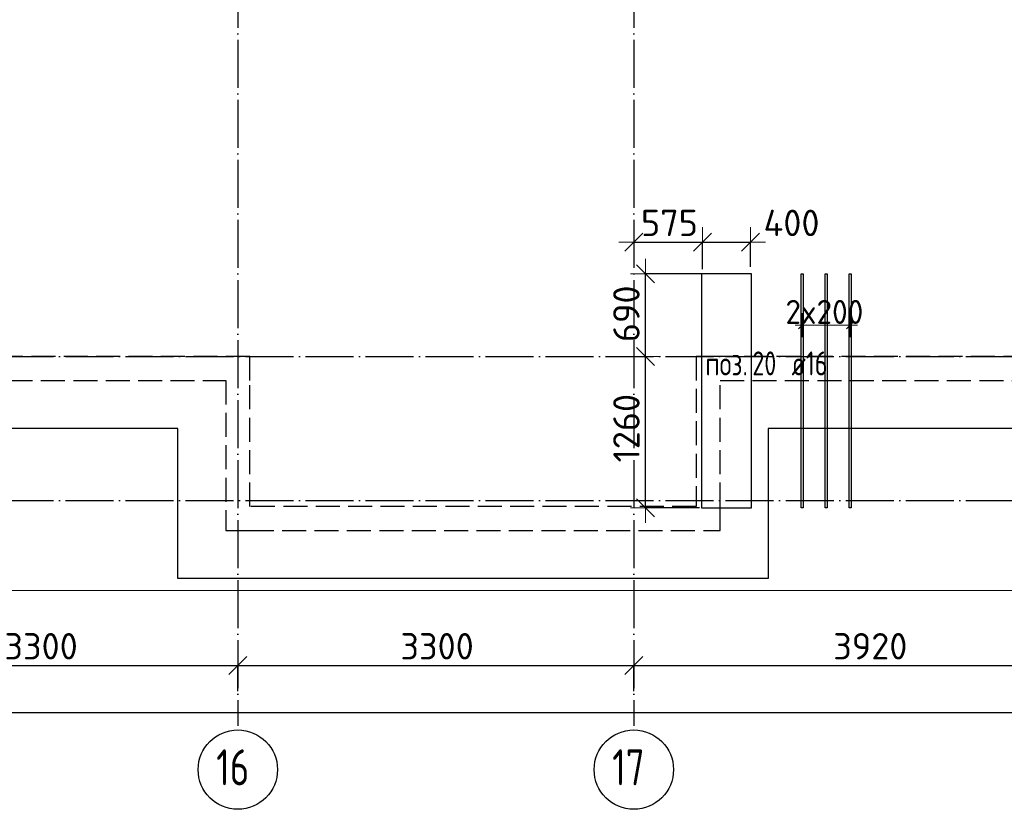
# Model space of a CAD drawing. Header units: millimetres. Extents: x 13527 to 139154, y -122592 to 61893.
# Tile 25 of 129: x 97823 to 106028, y -62573 to -55994. Entities that reach past the tile are written whole.
import ezdxf

# ---------------------------------------------------------------- set-up
doc = ezdxf.new("R2010")
doc.units = ezdxf.units.MM
doc.header["$PDMODE"] = 65
for name, pattern in [('______11', [500, 400, -50, 0, -50]), ('______2', [270, 200, -70]), ('______5', [1100, 800, -100, 100, -100])]:
    doc.linetypes.add(name, pattern=pattern)
for name, color, linetype, lineweight in [('Standard', 7, 'Continuous', 25), ('Размерная линия_ общее', 7, 'Continuous', 13), ('Стена_ общее', 7, 'Continuous', 35), ('Фундамент_ общее', 7, 'Continuous', 35)]:
    doc.layers.add(name, color=color, linetype=linetype, lineweight=lineweight)
doc.layers.add('Арм.стержн.Доп. Арм ниж.зоны У', color=7, linetype='Continuous', lineweight=35, true_color=0x1cff1c)
doc.layers.add('Осевая линия_ общее', color=7, linetype='______5', lineweight=13, true_color=0xa0a0a0)
doc.styles.add('ISOCPEUR', font='ISOCPEUR')
doc.dimstyles.new('DIMSTYLE_16', dxfattribs={"dimtxt": 220, "dimasz": 250, "dimexe": 0, "dimexo": 0, "dimgap": 110, "dimtad": 2, "dimdec": 0, "dimrnd": 1, "dimzin": 12, "dimdsep": 46, "dimtxsty": 'ISOCPEUR', "dimblk1": 'ALL_ML_STRICH', "dimblk2": 'ALL_ML_STRICH', "dimsah": 1, "dimcen": 0, "dimclrd": 7, "dimclre": 256, "dimclrt": 7, "dimadec": 0, "dimazin": 0, "dimtfac": 1, "dimtdec": 0, "dimtix": 1, "dimtmove": 2, "dimatfit": 3, "dimfxl": 0, "dimtzin": 0, "dimlwd": 0, "dimlwe": -3, "dimarcsym": 0})
doc.dimstyles.new('DIMSTYLE_3', dxfattribs={"dimtxt": 220, "dimasz": 250, "dimexe": 0, "dimexo": 0, "dimgap": 110, "dimtad": 2, "dimdec": 0, "dimrnd": 5, "dimzin": 12, "dimdsep": 46, "dimtxsty": 'ISOCPEUR', "dimblk1": 'ALL_ML_STRICH', "dimblk2": 'ALL_ML_STRICH', "dimsah": 1, "dimcen": 0, "dimclrd": 7, "dimclre": 256, "dimclrt": 7, "dimadec": 0, "dimazin": 0, "dimtfac": 1, "dimtdec": 0, "dimtix": 1, "dimtmove": 2, "dimatfit": 3, "dimfxl": 0, "dimtvp": 1.2, "dimtzin": 0, "dimlwd": 0, "dimlwe": -3, "dimarcsym": 0})
doc.dimstyles.new('DIMSTYLE_5', dxfattribs={"dimtxt": 220, "dimasz": 250, "dimexe": 0, "dimexo": 0, "dimgap": 110, "dimtad": 2, "dimdec": 0, "dimrnd": 5, "dimzin": 12, "dimdsep": 46, "dimtxsty": 'ISOCPEUR', "dimblk1": 'ALL_ML_STRICH', "dimblk2": 'ALL_ML_STRICH', "dimsah": 1, "dimcen": 0, "dimclrd": 7, "dimclre": 256, "dimclrt": 7, "dimadec": 0, "dimazin": 0, "dimtfac": 1, "dimtdec": 0, "dimtix": 1, "dimtmove": 2, "dimatfit": 3, "dimfxl": 0, "dimtzin": 0, "dimlwd": 0, "dimlwe": -3, "dimarcsym": 0})

# ---------------------------------------------------------------- blocks, each defined once
blk = doc.blocks.new('СЛОЖНЫЙ_ОБЪЕКТ_3')
at = {"layer": 'Стена_ общее', "color": 9, "linetype": '______2', "lineweight": -3, "true_color": 0xc7c7c7, "transparency": 33554687}
for p, q in [((99740, -58800), (96440, -58800)), ((99740, -59000), (99740, -58800)), ((103460, -58800), (103460, -60050)), ((103660, -58800), (103460, -58800)), ((106760, -58800), (103660, -58800)), ((93140, -59000), (99540, -59000)), ((99540, -59000), (99540, -60250)), ((99740, -60050), (99740, -59000)), ((103660, -60050), (103660, -59000)), ((103660, -59000), (110060, -59000)), ((103460, -60050), (99740, -60050)), ((103660, -60250), (103660, -60050)), ((99540, -60250), (99740, -60250)), ((99740, -60250), (103660, -60250))]:
    blk.add_line(p, q, dxfattribs=at)
blk = doc.blocks.new('ALL_ML_STRICH')
at = {"color": 0, "linetype": 'ByBlock', "lineweight": -2}
for p, q in [((0, -0.5), (0, 0.5)), ((-1, 0), (0.5, 0)), ((-0.3, -0.3), (0.3, 0.3))]:
    blk.add_line(p, q, dxfattribs=at)
blk = doc.blocks.new('*D217')
at = {"layer": 'DEFPOINTS', "color": 7, "linetype": 'Continuous', "lineweight": 13, "transparency": 33554687}
for p in [(103092, -58800), (103038.6, -60060.9), (103588.4, -60060.9)]:
    blk.add_point(p, dxfattribs=at)
at = {"layer": 'Размерная линия_ общее', "color": 253, "linetype": 'Continuous', "lineweight": -2, "true_color": 0xa0a0a0, "transparency": 33554687}
for p, q in [((103038.6, -58800), (103038.6, -58800)), ((103488.4, -60060.9), (103038.6, -60060.9))]:
    blk.add_line(p, q, dxfattribs=at)
at = {"layer": 'Размерная линия_ общее', "color": 7, "linetype": 'Continuous', "lineweight": -2, "transparency": 33554687}
blk.add_line((103038.6, -60060.9), (103038.6, -58800), dxfattribs=at)
at = {"layer": 'Размерная линия_ общее', "color": 7, "linetype": 'Continuous', "lineweight": 13, "transparency": 33554687, "xscale": 250, "yscale": 250, "zscale": 250}
for p, rotation in [((103038.6, -58800), 90), ((103038.6, -60060.9), 270)]:
    blk.add_blockref('ALL_ML_STRICH', p, dxfattribs=dict(at, rotation=rotation))
at = {"layer": 'Размерная линия_ общее', "color": 7, "linetype": 'Continuous', "lineweight": 13, "transparency": 33554687, "insert": (102878.6, -59397.4), "char_height": 220, "width": 880, "attachment_point": 5, "rotation": 90, "style": 'ISOCPEUR'}
blk.add_mtext('\\A1;{1260}', dxfattribs=at)
blk = doc.blocks.new('*D218')
at = {"layer": 'DEFPOINTS', "color": 7, "linetype": 'Continuous', "lineweight": 13, "transparency": 33554687}
for p in [(103603.9, -58110.9), (103038.6, -58800), (103092, -58800)]:
    blk.add_point(p, dxfattribs=at)
at = {"layer": 'Размерная линия_ общее', "color": 253, "linetype": 'Continuous', "lineweight": -2, "true_color": 0xa0a0a0, "transparency": 33554687}
for p, q in [((103503.9, -58110.9), (103038.6, -58110.9)), ((103038.6, -58800), (103038.6, -58800))]:
    blk.add_line(p, q, dxfattribs=at)
at = {"layer": 'Размерная линия_ общее', "color": 7, "linetype": 'Continuous', "lineweight": -2, "transparency": 33554687}
blk.add_line((103038.6, -58800), (103038.6, -58110.9), dxfattribs=at)
at = {"layer": 'Размерная линия_ общее', "color": 7, "linetype": 'Continuous', "lineweight": 13, "transparency": 33554687, "xscale": 250, "yscale": 250, "zscale": 250}
for p, rotation in [((103038.6, -58110.9), 90), ((103038.6, -58800), 270)]:
    blk.add_blockref('ALL_ML_STRICH', p, dxfattribs=dict(at, rotation=rotation))
at = {"layer": 'Размерная линия_ общее', "color": 7, "linetype": 'Continuous', "lineweight": 13, "transparency": 33554687, "insert": (102878.6, -58444.4), "char_height": 220, "width": 660, "attachment_point": 5, "rotation": 90, "style": 'ISOCPEUR'}
blk.add_mtext('\\A1;{690}', dxfattribs=at)
blk = doc.blocks.new('*D219')
at = {"layer": 'DEFPOINTS', "color": 7, "linetype": 'Continuous', "lineweight": 13, "transparency": 33554687}
for p in [(102940, -57847.1), (102940, -57861.5), (103512.7, -58171.3)]:
    blk.add_point(p, dxfattribs=at)
at = {"layer": 'Размерная линия_ общее', "color": 253, "linetype": 'Continuous', "lineweight": -2, "true_color": 0xa0a0a0, "transparency": 33554687}
for p, q in [((102940, -57847.1), (102940, -57847.1)), ((103512.7, -58071.3), (103512.7, -57847.1))]:
    blk.add_line(p, q, dxfattribs=at)
at = {"layer": 'Размерная линия_ общее', "color": 7, "linetype": 'Continuous', "lineweight": -2, "transparency": 33554687}
blk.add_line((102940, -57847.1), (103512.7, -57847.1), dxfattribs=at)
at = {"layer": 'Размерная линия_ общее', "color": 7, "linetype": 'Continuous', "lineweight": 13, "transparency": 33554687, "xscale": 250, "yscale": 250, "zscale": 250, "rotation": 180}
blk.add_blockref('ALL_ML_STRICH', (102940, -57847.1), dxfattribs=at)
at = {"layer": 'Размерная линия_ общее', "color": 7, "linetype": 'Continuous', "lineweight": 13, "transparency": 33554687, "xscale": 250, "yscale": 250, "zscale": 250}
blk.add_blockref('ALL_ML_STRICH', (103512.7, -57847.1), dxfattribs=at)
at = {"layer": 'Размерная линия_ общее', "color": 7, "linetype": 'Continuous', "lineweight": 13, "transparency": 33554687, "insert": (103237.4, -57687.1), "char_height": 220, "width": 660, "attachment_point": 5, "style": 'ISOCPEUR'}
blk.add_mtext('\\A1;{575}', dxfattribs=at)
blk = doc.blocks.new('*D220')
at = {"layer": 'DEFPOINTS', "color": 7, "linetype": 'Continuous', "lineweight": 13, "transparency": 33554687}
for p in [(103512.7, -57847.1), (103512.7, -58171.3), (103912.7, -58152.7)]:
    blk.add_point(p, dxfattribs=at)
at = {"layer": 'Размерная линия_ общее', "color": 253, "linetype": 'Continuous', "lineweight": -2, "true_color": 0xa0a0a0, "transparency": 33554687}
for p, q in [((103512.7, -58071.3), (103512.7, -57847.1)), ((103912.7, -58052.7), (103912.7, -57847.1))]:
    blk.add_line(p, q, dxfattribs=at)
at = {"layer": 'Размерная линия_ общее', "color": 7, "linetype": 'Continuous', "lineweight": -2, "transparency": 33554687}
blk.add_line((103512.7, -57847.1), (103912.7, -57847.1), dxfattribs=at)
at = {"layer": 'Размерная линия_ общее', "color": 7, "linetype": 'Continuous', "lineweight": 13, "transparency": 33554687, "xscale": 250, "yscale": 250, "zscale": 250, "rotation": 180}
blk.add_blockref('ALL_ML_STRICH', (103512.7, -57847.1), dxfattribs=at)
at = {"layer": 'Размерная линия_ общее', "color": 7, "linetype": 'Continuous', "lineweight": 13, "transparency": 33554687, "xscale": 250, "yscale": 250, "zscale": 250}
blk.add_blockref('ALL_ML_STRICH', (103912.7, -57847.1), dxfattribs=at)
at = {"layer": 'Размерная линия_ общее', "color": 7, "linetype": 'Continuous', "lineweight": 13, "transparency": 33554687, "insert": (104254.4, -57687.2), "char_height": 220, "width": 660, "attachment_point": 5, "style": 'ISOCPEUR'}
blk.add_mtext('\\A1;{400}', dxfattribs=at)
blk = doc.blocks.new('*D608')
at = {"layer": 'DEFPOINTS', "color": 7, "linetype": 'Continuous', "lineweight": 13, "transparency": 33554687}
for p in [(96340, -61374.3), (96340, -61607.9), (99640, -61607.9)]:
    blk.add_point(p, dxfattribs=at)
at = {"layer": 'Размерная линия_ общее', "color": 253, "linetype": 'Continuous', "lineweight": -2, "true_color": 0xa0a0a0, "transparency": 33554687}
for p, q in [((96340, -61587.9), (96340, -61374.3)), ((99640, -61587.9), (99640, -61374.3))]:
    blk.add_line(p, q, dxfattribs=at)
at = {"layer": 'Размерная линия_ общее', "color": 7, "linetype": 'Continuous', "lineweight": -2, "transparency": 33554687}
blk.add_line((96340, -61374.3), (99640, -61374.3), dxfattribs=at)
at = {"layer": 'Размерная линия_ общее', "color": 7, "linetype": 'Continuous', "lineweight": 13, "transparency": 33554687, "xscale": 250, "yscale": 250, "zscale": 250, "rotation": 180}
blk.add_blockref('ALL_ML_STRICH', (96340, -61374.3), dxfattribs=at)
at = {"layer": 'Размерная линия_ общее', "color": 7, "linetype": 'Continuous', "lineweight": 13, "transparency": 33554687, "xscale": 250, "yscale": 250, "zscale": 250}
blk.add_blockref('ALL_ML_STRICH', (99640, -61374.3), dxfattribs=at)
at = {"layer": 'Размерная линия_ общее', "color": 7, "linetype": 'Continuous', "lineweight": 13, "transparency": 33554687, "insert": (98001, -61214.3), "char_height": 220, "width": 880, "attachment_point": 5, "style": 'ISOCPEUR'}
blk.add_mtext('\\A1;{3300}', dxfattribs=at)
blk = doc.blocks.new('*D609')
at = {"layer": 'DEFPOINTS', "color": 7, "linetype": 'Continuous', "lineweight": 13, "transparency": 33554687}
for p in [(99640, -61374.3), (99640, -61607.9), (102940, -61607.9)]:
    blk.add_point(p, dxfattribs=at)
at = {"layer": 'Размерная линия_ общее', "color": 253, "linetype": 'Continuous', "lineweight": -2, "true_color": 0xa0a0a0, "transparency": 33554687}
for p, q in [((99640, -61587.9), (99640, -61374.3)), ((102940, -61587.9), (102940, -61374.3))]:
    blk.add_line(p, q, dxfattribs=at)
at = {"layer": 'Размерная линия_ общее', "color": 7, "linetype": 'Continuous', "lineweight": -2, "transparency": 33554687}
blk.add_line((99640, -61374.3), (102940, -61374.3), dxfattribs=at)
at = {"layer": 'Размерная линия_ общее', "color": 7, "linetype": 'Continuous', "lineweight": 13, "transparency": 33554687, "xscale": 250, "yscale": 250, "zscale": 250, "rotation": 180}
blk.add_blockref('ALL_ML_STRICH', (99640, -61374.3), dxfattribs=at)
at = {"layer": 'Размерная линия_ общее', "color": 7, "linetype": 'Continuous', "lineweight": 13, "transparency": 33554687, "xscale": 250, "yscale": 250, "zscale": 250}
blk.add_blockref('ALL_ML_STRICH', (102940, -61374.3), dxfattribs=at)
at = {"layer": 'Размерная линия_ общее', "color": 7, "linetype": 'Continuous', "lineweight": 13, "transparency": 33554687, "insert": (101301, -61214.3), "char_height": 220, "width": 880, "attachment_point": 5, "style": 'ISOCPEUR'}
blk.add_mtext('\\A1;{3300}', dxfattribs=at)
blk = doc.blocks.new('*D610')
at = {"layer": 'DEFPOINTS', "color": 7, "linetype": 'Continuous', "lineweight": 13, "transparency": 33554687}
for p in [(102940, -61374.3), (102940, -61607.9), (106860, -61607.9)]:
    blk.add_point(p, dxfattribs=at)
at = {"layer": 'Размерная линия_ общее', "color": 253, "linetype": 'Continuous', "lineweight": -2, "true_color": 0xa0a0a0, "transparency": 33554687}
for p, q in [((102940, -61587.9), (102940, -61374.3)), ((106860, -61587.9), (106860, -61374.3))]:
    blk.add_line(p, q, dxfattribs=at)
at = {"layer": 'Размерная линия_ общее', "color": 7, "linetype": 'Continuous', "lineweight": -2, "transparency": 33554687}
blk.add_line((102940, -61374.3), (106860, -61374.3), dxfattribs=at)
at = {"layer": 'Размерная линия_ общее', "color": 7, "linetype": 'Continuous', "lineweight": 13, "transparency": 33554687, "xscale": 250, "yscale": 250, "zscale": 250, "rotation": 180}
blk.add_blockref('ALL_ML_STRICH', (102940, -61374.3), dxfattribs=at)
at = {"layer": 'Размерная линия_ общее', "color": 7, "linetype": 'Continuous', "lineweight": 13, "transparency": 33554687, "xscale": 250, "yscale": 250, "zscale": 250}
blk.add_blockref('ALL_ML_STRICH', (106860, -61374.3), dxfattribs=at)
at = {"layer": 'Размерная линия_ общее', "color": 7, "linetype": 'Continuous', "lineweight": 13, "transparency": 33554687, "insert": (104911, -61214.3), "char_height": 220, "width": 880, "attachment_point": 5, "style": 'ISOCPEUR'}
blk.add_mtext('\\A1;{3920}', dxfattribs=at)
blk = doc.blocks.new('*D614')
at = {"layer": 'DEFPOINTS', "color": 7, "linetype": 'Continuous', "lineweight": 13, "transparency": 33554687}
for p in [(75300, -61766.4), (75300, -61877.9), (117380, -61877.9)]:
    blk.add_point(p, dxfattribs=at)
at = {"layer": 'Размерная линия_ общее', "color": 253, "linetype": 'Continuous', "lineweight": -2, "true_color": 0xa0a0a0, "transparency": 33554687}
for p, q in [((75300, -61977.9), (75300, -61766.4)), ((117380, -61977.9), (117380, -61766.4))]:
    blk.add_line(p, q, dxfattribs=at)
at = {"layer": 'Размерная линия_ общее', "color": 7, "linetype": 'Continuous', "lineweight": -2, "transparency": 33554687}
blk.add_line((75300, -61766.4), (117380, -61766.4), dxfattribs=at)
at = {"layer": 'Размерная линия_ общее', "color": 7, "linetype": 'Continuous', "lineweight": 13, "transparency": 33554687, "xscale": 250, "yscale": 250, "zscale": 250, "rotation": 180}
blk.add_blockref('ALL_ML_STRICH', (75300, -61766.4), dxfattribs=at)
at = {"layer": 'Размерная линия_ общее', "color": 7, "linetype": 'Continuous', "lineweight": 13, "transparency": 33554687, "xscale": 250, "yscale": 250, "zscale": 250}
blk.add_blockref('ALL_ML_STRICH', (117380, -61766.4), dxfattribs=at)
at = {"layer": 'Размерная линия_ общее', "color": 7, "linetype": 'Continuous', "lineweight": 13, "transparency": 33554687, "insert": (96340, -61606.4), "char_height": 220, "width": 1100, "attachment_point": 5, "style": 'ISOCPEUR'}
blk.add_mtext('\\A1;{42080}', dxfattribs=at)

msp = doc.modelspace()

# ---------------------------------------------------------------- linework, layer by layer
at = {"layer": 'Standard', "color": 7, "linetype": 'Continuous', "lineweight": 13, "transparency": 33554687}
msp.add_lwpolyline([(75100, -60750), (117980, -60750), (117980, -43560), (75100, -43560), (75100, -60750)], dxfattribs=at)
at = {"layer": 'Арм.стержн.Доп. Арм ниж.зоны У', "color": 253, "linetype": 'Continuous', "lineweight": -3, "true_color": 0xa0a0a0, "transparency": 33554687}
for p, q in [((104343.7, -58538.8), (104343.7, -58438.8)), ((104743.7, -58538.8), (104743.7, -58438.8)), ((104343.7, -58538.8), (104343.7, -58638.8)), ((104743.7, -58538.8), (104743.7, -58638.8))]:
    msp.add_line(p, q, dxfattribs=at)
at = {"layer": 'Арм.стержн.Доп. Арм ниж.зоны У', "color": 7, "linetype": 'Continuous', "lineweight": 13, "transparency": 33554687}
for p, q in [((104343.7, -58538.8), (104283.7, -58538.8)), ((104343.7, -58538.8), (104743.7, -58538.8)), ((104743.7, -58538.8), (104803.7, -58538.8))]:
    msp.add_line(p, q, dxfattribs=at)
at = {"layer": 'Арм.стержн.Доп. Арм ниж.зоны У', "color": 7, "linetype": 'Continuous', "lineweight": 25, "transparency": 33554687}
for p, q in [((104313.7, -58568.8), (104373.7, -58508.8)), ((104713.7, -58568.8), (104773.7, -58508.8))]:
    msp.add_line(p, q, dxfattribs=at)
at = {"layer": 'Арм.стержн.Доп. Арм ниж.зоны У', "color": 52, "linetype": 'Continuous', "lineweight": 25, "transparency": 33554687}
msp.add_lwpolyline([(103920.7, -60060.9), (103920.7, -58110.9), (103504.7, -58110.9), (103504.7, -60060.9), (103920.7, -60060.9)], dxfattribs=at)
at = {"layer": 'Арм.стержн.Доп. Арм ниж.зоны У', "color": 41, "linetype": 'Continuous', "lineweight": 25, "transparency": 33554687}
for points in [[(104351.7, -58110.9), (104351.7, -60060.9), (104335.7, -60060.9), (104335.7, -58110.9), (104351.7, -58110.9)], [(104551.7, -58110.9), (104551.7, -60060.9), (104535.7, -60060.9), (104535.7, -58110.9), (104551.7, -58110.9)], [(104751.7, -58110.9), (104751.7, -60060.9), (104735.7, -60060.9), (104735.7, -58110.9), (104751.7, -58110.9)]]:
    msp.add_lwpolyline(points, dxfattribs=at)
at = {"layer": 'Осевая линия_ общее', "color": 253, "linetype": '______11', "lineweight": -3, "true_color": 0xa0a0a0, "transparency": 33554687}
for p, q in [((99640, -43660), (99640, -61877.9)), ((102940, -43660), (102940, -61877.9)), ((75200, -58800), (119325.4, -58800)), ((75200, -60000), (119325.4, -60000))]:
    msp.add_line(p, q, dxfattribs=at)
at = {"layer": 'Осевая линия_ общее', "color": 7, "linetype": 'Continuous', "lineweight": -3, "transparency": 33554687}
for centre in [(99640.4, -62242.4), (102940.4, -62242.4)]:
    msp.add_circle(centre, 330.4, dxfattribs=at)
at = {"layer": 'Фундамент_ общее', "color": 7, "lineweight": 25, "transparency": 33554687}
for p, q in [((99140, -59400), (93540, -59400)), ((99140, -60650), (99140, -59400)), ((104060, -59400), (104060, -60650)), ((109660, -59400), (104060, -59400)), ((104060, -60650), (99140, -60650))]:
    msp.add_line(p, q, dxfattribs=at)
at = {"layer": 'Фундамент_ общее', "color": 7, "linetype": 'Continuous', "lineweight": 25, "transparency": 33554687}
for p, q in [((99140, -59400), (93540, -59400)), ((99140, -60650), (99140, -59400)), ((104060, -59400), (104060, -60650)), ((109660, -59400), (104060, -59400)), ((104060, -60650), (99140, -60650))]:
    msp.add_line(p, q, dxfattribs=at)

# ---------------------------------------------------------------- block references
at = {"layer": 'Стена_ общее', "color": 9, "linetype": '______2', "lineweight": -3, "true_color": 0xc7c7c7, "transparency": 33554687}
msp.add_blockref('СЛОЖНЫЙ_ОБЪЕКТ_3', (0, 0), dxfattribs=at)

# ---------------------------------------------------------------- texts
at = {"layer": 'Арм.стержн.Доп. Арм ниж.зоны У', "color": 7, "linetype": 'Continuous', "lineweight": 13, "transparency": 33554687, "insert": (104203.7, -58528.8), "char_height": 200, "width": 793.963, "attachment_point": 7, "style": 'ISOCPEUR'}
msp.add_mtext('\\W0.95;2x200', dxfattribs=at)
at = {"layer": 'Арм.стержн.Доп. Арм ниж.зоны У', "color": 7, "linetype": 'Continuous', "lineweight": 25, "transparency": 33554687, "char_height": 200, "attachment_point": 7, "style": 'ISOCPEUR'}
for s, insert, width in [('\\W0.77;поз.', (103536.3, -58957.9), 468.039), ('\\W0.73;20', (103928, -58957.9), 306.007), ('\\W0.74; ø16 ', (104161.3, -58957.9), 624.254)]:
    msp.add_mtext(s, dxfattribs=dict(at, insert=insert, width=width))
at = {"layer": 'Осевая линия_ общее', "color": 7, "linetype": 'Continuous', "lineweight": -3, "transparency": 33554687, "char_height": 300, "width": 472.281, "attachment_point": 7, "style": 'ISOCPEUR'}
for s, insert in [('\\W0.75;16', (99460.4, -62372.9)), ('\\W0.75;17', (102760.4, -62372.9))]:
    msp.add_mtext(s, dxfattribs=dict(at, insert=insert))

# ---------------------------------------------------------------- dimensions: what is measured, and where the dimension line sits
at = {"layer": 'Размерная линия_ общее', "color": 7, "linetype": 'Continuous', "lineweight": 13, "transparency": 33554687}
for base, p1, p2, dimstyle, picture, middle in [((103512.7, -57847.1), (102940, -57847.1), (103512.7, -58071.3), 'DIMSTYLE_3', '*D219', (103237.4, -57687.1)), ((103912.7, -57847.1), (103512.7, -58071.3), (103912.7, -58052.7), 'DIMSTYLE_3', '*D220', (104254.4, -57687.2)), ((99640, -61374.3), (96340, -61587.9), (99640, -61587.9), 'DIMSTYLE_5', '*D608', (98001, -61214.3)), ((102940, -61374.3), (99640, -61587.9), (102940, -61587.9), 'DIMSTYLE_5', '*D609', (101301, -61214.3)), ((106860, -61374.3), (102940, -61587.9), (106860, -61587.9), 'DIMSTYLE_5', '*D610', (104911, -61214.3)), ((117380, -61766.4), (75300, -61977.9), (117380, -61977.9), 'DIMSTYLE_16', '*D614', (96340, -61606.4))]:
    dim = msp.add_linear_dim(base=base, p1=p1, p2=p2, dimstyle=dimstyle, override={"dimpost": '<>', "dimclrd": 7, "dimclre": 253, "dimclrt": 7, "dimlwd": 0, "dimlwe": 65533}, dxfattribs=at)
    dim.commit()
    dim.dimension.update_dxf_attribs({"geometry": picture, "text_midpoint": middle, "dimtype": 160})
for base, p1, p2, picture, middle in [((103038.6, -58110.9), (103038.6, -58800), (103503.9, -58110.9), '*D218', (102878.6, -58444.4)), ((103038.6, -58800), (103488.4, -60060.9), (103038.6, -58800), '*D217', (102878.6, -59397.4))]:
    dim = msp.add_linear_dim(base=base, p1=p1, p2=p2, angle=90, dimstyle='DIMSTYLE_5', override={"dimpost": '<>', "dimclrd": 7, "dimclre": 253, "dimclrt": 7, "dimlwd": 0, "dimlwe": 65533}, dxfattribs=at)
    dim.commit()
    dim.dimension.update_dxf_attribs({"geometry": picture, "text_midpoint": middle, "dimtype": 160})

doc.saveas('drawing.dxf')
